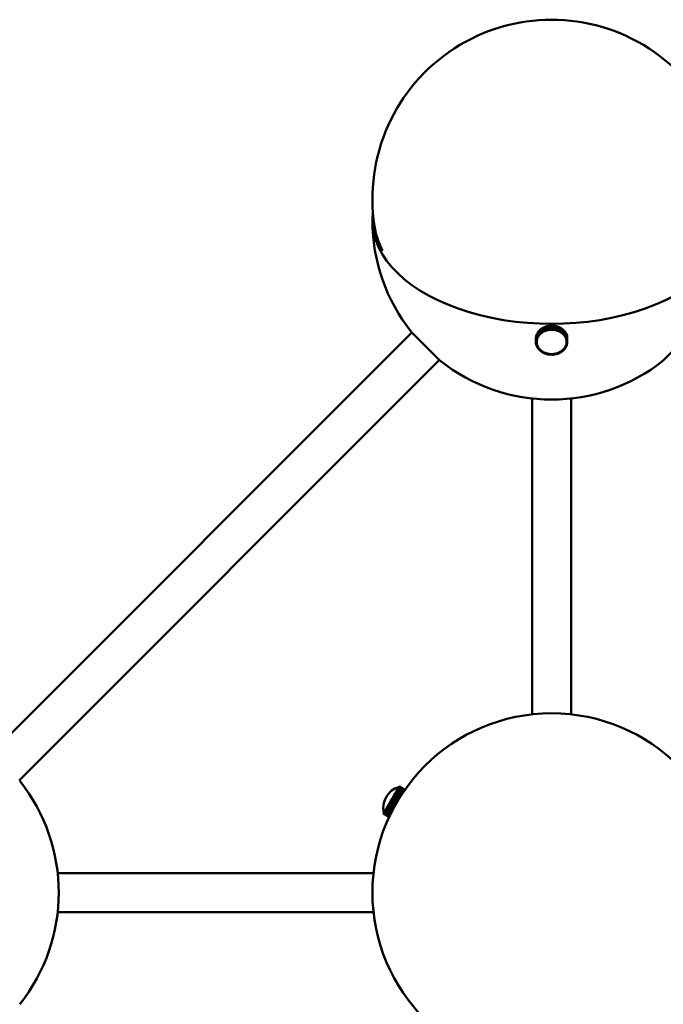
# Model space of a CAD drawing. Header units: millimetres. Extents: x 274 to 1648, y 34 to 1112.
# Tile 3 of 14: x 388 to 604, y 782 to 1112. Entities that reach past the tile are written whole.
import ezdxf

# ---------------------------------------------------------------- set-up
doc = ezdxf.new("R2010")
doc.units = ezdxf.units.MM
doc.header["$LTSCALE"] = 4
doc.layers.add('Widoczne (ISO)', color=7, linetype='Continuous', lineweight=50)

msp = doc.modelspace()

# ---------------------------------------------------------------- linework, layer by layer
at = {"layer": 'Widoczne (ISO)'}
for p, q in [((563, 1008.55), (562.64, 1008.27)), ((563.04, 1008.52), (563, 1008.55)), ((563, 1007.39), (563, 1008.55)), ((563.43, 1008.83), (563.04, 1008.58)), ((563.04, 1008.58), (563.04, 1007.42)), ((563.47, 1008.78), (563.43, 1008.83)), ((563.43, 1007.67), (563.43, 1008.83)), ((563.9, 1009.07), (563.47, 1008.85)), ((563.47, 1008.85), (563.47, 1007.7)), ((563.94, 1009.01), (563.9, 1009.07)), ((563.9, 1007.91), (563.9, 1009.07)), ((564.39, 1009.26), (563.94, 1009.09)), ((563.94, 1009.09), (563.94, 1007.93)), ((564.44, 1009.19), (564.39, 1009.26)), ((564.39, 1008.11), (564.39, 1009.26)), ((564.91, 1009.42), (564.44, 1009.28)), ((564.44, 1009.28), (564.44, 1008.13)), ((564.96, 1009.31), (564.91, 1009.42)), ((564.91, 1008.26), (564.91, 1009.42)), ((565.44, 1009.53), (564.96, 1009.43)), ((564.96, 1009.43), (564.96, 1008.28)), ((565.49, 1009.37), (565.44, 1009.53)), ((565.44, 1008.37), (565.44, 1009.53)), ((565.99, 1009.59), (565.49, 1009.54)), ((565.49, 1009.54), (565.49, 1008.38)), ((565.49, 1008.38), (565.99, 1008.44)), ((566.02, 1009.39), (565.99, 1009.59)), ((565.99, 1008.44), (565.99, 1009.59)), ((566.02, 1008.24), (565.99, 1008.44)), ((566.02, 1008.24), (566.02, 1009.39)), ((566.54, 1009.61), (566.04, 1009.6)), ((566.04, 1009.6), (566.04, 1008.44)), ((566.04, 1008.44), (566.54, 1008.46)), ((566.04, 1008.24), (566.04, 1008.44)), ((566.54, 1009.41), (566.54, 1009.61)), ((566.54, 1008.46), (566.54, 1009.61)), ((566.54, 1008.25), (566.54, 1009.41)), ((566.54, 1008.25), (566.54, 1008.46)), ((566.57, 1009.41), (566.59, 1009.61)), ((566.57, 1009.41), (566.57, 1008.25)), ((566.57, 1008.25), (566.59, 1008.45)), ((566.59, 1009.61), (566.59, 1008.45)), ((567.08, 1009.58), (566.59, 1009.61)), ((566.59, 1008.45), (567.08, 1008.43)), ((567.07, 1008.22), (567.08, 1008.43)), ((567.08, 1008.43), (567.08, 1009.58)), ((567.09, 1009.37), (567.13, 1009.57)), ((567.09, 1009.37), (567.09, 1008.22)), ((567.09, 1008.22), (567.13, 1008.42)), ((567.13, 1009.57), (567.13, 1008.42)), ((567.63, 1009.5), (567.13, 1009.57)), ((567.13, 1008.42), (567.63, 1008.35)), ((567.63, 1008.35), (567.63, 1009.5)), ((567.63, 1009.36), (567.68, 1009.49)), ((567.68, 1009.49), (567.68, 1008.34)), ((568.16, 1009.38), (567.68, 1009.49)), ((568.16, 1008.23), (568.16, 1009.38)), ((568.16, 1009.27), (568.2, 1009.37)), ((568.2, 1009.37), (568.2, 1008.21)), ((568.67, 1009.21), (568.2, 1009.37)), ((568.67, 1008.06), (568.67, 1009.21)), ((568.67, 1009.13), (568.71, 1009.2)), ((568.71, 1009.2), (568.71, 1008.04)), ((569.15, 1009), (568.71, 1009.2)), ((569.15, 1007.85), (569.15, 1009)), ((569.15, 1008.93), (569.2, 1008.98)), ((569.2, 1008.98), (569.2, 1007.83)), ((569.61, 1008.75), (569.2, 1008.98)), ((569.61, 1007.6), (569.61, 1008.75)), ((569.61, 1008.69), (569.65, 1008.73)), ((569.65, 1008.73), (569.65, 1007.57)), ((570.03, 1008.47), (569.65, 1008.73)), ((570.03, 1007.31), (570.03, 1008.47)), ((570.03, 1008.41), (570.07, 1008.44)), ((570.07, 1008.44), (570.07, 1007.28)), ((570.42, 1008.14), (570.07, 1008.44)), ((519.71, 1007.3), (379.01, 866.6)), ((529.07, 997.93), (519.53, 1007.47)), ((561.24, 1005.83), (561.2, 1005.42)), ((561.2, 1005.42), (561.2, 1004.27)), ((561.2, 1005.38), (561.2, 1005.38)), ((561.2, 1004.23), (561.2, 1005.38)), ((561.25, 1005.83), (561.24, 1005.83)), ((561.24, 1004.67), (561.24, 1005.83)), ((561.33, 1006.27), (561.25, 1005.87)), ((561.25, 1005.87), (561.25, 1004.72)), ((561.25, 1004.72), (561.33, 1005.12)), ((561.35, 1006.27), (561.33, 1006.27)), ((561.33, 1005.12), (561.33, 1006.27)), ((561.58, 1005.08), (561.33, 1005.12)), ((561.48, 1006.7), (561.35, 1006.31)), ((561.35, 1006.31), (561.35, 1005.16)), ((561.35, 1005.16), (561.48, 1005.55)), ((561.59, 1005.1), (561.35, 1005.16)), ((561.5, 1006.7), (561.48, 1006.7)), ((561.48, 1005.55), (561.48, 1006.7)), ((561.72, 1005.49), (561.48, 1005.55)), ((561.69, 1007.12), (561.5, 1006.74)), ((561.5, 1006.74), (561.5, 1005.59)), ((561.5, 1005.59), (561.69, 1005.97)), ((561.73, 1005.51), (561.5, 1005.59)), ((561.58, 1005.08), (561.58, 1005.1)), ((561.59, 1005.1), (561.66, 1005.3)), ((561.66, 1005.3), (561.72, 1005.49)), ((561.71, 1007.11), (561.69, 1007.12)), ((561.69, 1005.97), (561.69, 1007.12)), ((561.92, 1005.89), (561.69, 1005.97)), ((561.95, 1007.52), (561.71, 1007.16)), ((561.71, 1007.16), (561.71, 1006)), ((561.71, 1006), (561.95, 1006.36)), ((561.93, 1005.91), (561.71, 1006)), ((561.72, 1005.49), (561.72, 1005.51)), ((561.73, 1005.51), (561.83, 1005.7)), ((561.83, 1005.7), (561.92, 1005.89)), ((561.92, 1005.89), (561.92, 1005.91)), ((561.93, 1005.91), (562.05, 1006.09)), ((561.97, 1007.51), (561.95, 1007.52)), ((561.95, 1006.36), (561.95, 1007.52)), ((562.17, 1006.27), (561.95, 1006.36)), ((562.25, 1007.89), (561.97, 1007.55)), ((561.97, 1007.55), (561.97, 1006.4)), ((561.97, 1006.4), (562.25, 1006.74)), ((562.18, 1006.28), (561.97, 1006.4)), ((562.05, 1006.09), (562.17, 1006.27)), ((562.17, 1006.27), (562.17, 1006.29)), ((562.18, 1006.28), (562.32, 1006.45)), ((562.28, 1007.87), (562.25, 1007.89)), ((562.25, 1006.74), (562.25, 1007.89)), ((562.46, 1006.62), (562.25, 1006.74)), ((562.6, 1008.24), (562.28, 1007.92)), ((562.28, 1007.92), (562.28, 1006.77)), ((562.28, 1006.77), (562.6, 1007.08)), ((562.47, 1006.64), (562.28, 1006.77)), ((562.32, 1006.45), (562.46, 1006.62)), ((562.46, 1006.62), (562.46, 1006.65)), ((562.47, 1006.64), (562.63, 1006.79)), ((562.64, 1008.21), (562.6, 1008.24)), ((562.6, 1007.08), (562.6, 1008.24)), ((562.8, 1006.95), (562.6, 1007.08)), ((562.63, 1006.79), (562.8, 1006.95)), ((562.64, 1008.27), (562.64, 1007.11)), ((562.64, 1007.11), (563, 1007.39)), ((562.81, 1006.96), (562.64, 1007.11)), ((562.8, 1006.95), (562.8, 1006.98)), ((562.81, 1006.96), (562.99, 1007.11)), ((562.99, 1007.11), (563.17, 1007.25)), ((563.17, 1007.25), (563, 1007.39)), ((563.04, 1007.42), (563.43, 1007.67)), ((563.19, 1007.26), (563.04, 1007.42)), ((563.17, 1007.25), (563.17, 1007.28)), ((563.19, 1007.26), (563.39, 1007.39)), ((563.39, 1007.39), (563.59, 1007.51)), ((563.59, 1007.51), (563.43, 1007.67)), ((563.47, 1007.7), (563.9, 1007.91)), ((563.61, 1007.52), (563.47, 1007.7)), ((563.59, 1007.51), (563.59, 1007.55)), ((563.61, 1007.52), (563.82, 1007.63)), ((563.82, 1007.63), (564.03, 1007.74)), ((564.03, 1007.74), (563.9, 1007.91)), ((563.94, 1007.93), (564.39, 1008.11)), ((564.05, 1007.75), (563.94, 1007.93)), ((564.03, 1007.74), (564.03, 1007.78)), ((564.05, 1007.75), (564.28, 1007.84)), ((564.28, 1007.84), (564.5, 1007.93)), ((564.5, 1007.93), (564.39, 1008.11)), ((564.44, 1008.13), (564.91, 1008.26)), ((564.52, 1007.93), (564.44, 1008.13)), ((564.5, 1007.93), (564.5, 1007.98)), ((564.52, 1007.93), (564.76, 1008)), ((564.76, 1008), (564.99, 1008.07)), ((564.99, 1008.07), (564.91, 1008.26)), ((564.96, 1008.28), (565.44, 1008.37)), ((565.02, 1008.08), (564.96, 1008.28)), ((564.99, 1008.07), (564.99, 1008.15)), ((565.02, 1008.08), (565.26, 1008.13)), ((565.26, 1008.13), (565.5, 1008.18)), ((565.5, 1008.18), (565.44, 1008.37)), ((565.52, 1008.18), (565.49, 1008.38)), ((565.5, 1008.18), (565.5, 1008.32)), ((565.52, 1008.18), (565.77, 1008.21)), ((565.77, 1008.21), (566.02, 1008.24)), ((566.04, 1008.24), (566.29, 1008.24)), ((566.29, 1008.24), (566.54, 1008.25)), ((566.57, 1008.25), (566.82, 1008.24)), ((566.82, 1008.24), (567.07, 1008.22)), ((567.09, 1008.22), (567.34, 1008.18)), ((567.34, 1008.18), (567.58, 1008.15)), ((567.58, 1008.15), (567.63, 1008.35)), ((567.61, 1008.14), (567.68, 1008.34)), ((567.61, 1008.25), (567.61, 1008.14)), ((567.61, 1008.14), (567.85, 1008.09)), ((567.68, 1008.34), (568.16, 1008.23)), ((567.85, 1008.09), (568.09, 1008.03)), ((568.09, 1008.03), (568.16, 1008.23)), ((568.11, 1008.02), (568.2, 1008.21)), ((568.11, 1008.09), (568.11, 1008.02)), ((568.11, 1008.02), (568.34, 1007.95)), ((568.2, 1008.21), (568.67, 1008.06)), ((568.34, 1007.95), (568.57, 1007.87)), ((568.57, 1007.87), (568.67, 1008.06)), ((568.59, 1007.86), (568.71, 1008.04)), ((568.59, 1007.91), (568.59, 1007.86)), ((568.59, 1007.86), (568.81, 1007.77)), ((568.71, 1008.04), (569.15, 1007.85)), ((568.81, 1007.77), (569.04, 1007.67)), ((569.04, 1007.67), (569.15, 1007.85)), ((569.06, 1007.66), (569.2, 1007.83)), ((569.06, 1007.7), (569.06, 1007.66)), ((569.06, 1007.66), (569.26, 1007.54)), ((569.2, 1007.83), (569.61, 1007.6)), ((569.26, 1007.54), (569.47, 1007.43)), ((569.47, 1007.43), (569.61, 1007.6)), ((569.49, 1007.42), (569.65, 1007.57)), ((569.49, 1007.45), (569.49, 1007.42)), ((569.49, 1007.42), (569.68, 1007.29)), ((569.65, 1007.57), (570.03, 1007.31)), ((569.68, 1007.29), (569.87, 1007.16)), ((569.87, 1007.16), (570.03, 1007.31)), ((569.89, 1007.14), (570.07, 1007.28)), ((569.89, 1007.17), (569.89, 1007.14)), ((569.89, 1007.14), (570.06, 1006.99)), ((570.06, 1006.99), (570.24, 1006.85)), ((570.07, 1007.28), (570.42, 1006.99)), ((570.24, 1006.85), (570.42, 1006.99)), ((570.25, 1006.83), (570.45, 1006.96)), ((570.25, 1006.86), (570.25, 1006.83)), ((570.25, 1006.83), (570.4, 1006.67)), ((570.4, 1006.67), (570.56, 1006.51)), ((570.42, 1006.99), (570.42, 1008.14)), ((570.42, 1008.09), (570.45, 1008.11)), ((570.45, 1008.11), (570.45, 1006.96)), ((570.76, 1007.79), (570.45, 1008.11)), ((570.45, 1006.96), (570.76, 1006.64)), ((570.56, 1006.51), (570.76, 1006.64)), ((570.57, 1006.49), (570.78, 1006.6)), ((570.57, 1006.52), (570.57, 1006.49)), ((570.57, 1006.49), (570.7, 1006.32)), ((570.7, 1006.32), (570.84, 1006.15)), ((570.76, 1006.64), (570.76, 1007.79)), ((570.76, 1007.74), (570.78, 1007.76)), ((570.78, 1007.76), (570.78, 1006.6)), ((571.05, 1007.41), (570.78, 1007.76)), ((570.78, 1006.6), (571.05, 1006.26)), ((570.84, 1006.15), (571.05, 1006.26)), ((570.85, 1006.13), (571.07, 1006.22)), ((570.85, 1006.15), (570.85, 1006.13)), ((570.85, 1006.13), (570.96, 1005.95)), ((570.96, 1005.95), (571.07, 1005.76)), ((571.05, 1006.26), (571.05, 1007.41)), ((571.05, 1007.36), (571.07, 1007.37)), ((571.07, 1007.37), (571.07, 1006.22)), ((571.29, 1007.01), (571.07, 1007.37)), ((571.07, 1006.22), (571.29, 1005.85)), ((571.07, 1005.76), (571.29, 1005.85)), ((571.08, 1005.75), (571.31, 1005.81)), ((571.08, 1005.77), (571.08, 1005.75)), ((571.08, 1005.75), (571.16, 1005.55)), ((571.16, 1005.55), (571.25, 1005.36)), ((571.25, 1005.36), (571.48, 1005.43)), ((571.25, 1005.34), (571.5, 1005.39)), ((571.25, 1005.36), (571.25, 1005.34)), ((571.25, 1005.34), (571.31, 1005.14)), ((571.29, 1005.85), (571.29, 1007.01)), ((571.29, 1006.96), (571.31, 1006.97)), ((571.31, 1006.97), (571.31, 1005.81)), ((571.48, 1006.59), (571.31, 1006.97)), ((571.31, 1005.81), (571.48, 1005.43)), ((571.31, 1005.14), (571.37, 1004.95)), ((571.48, 1005.43), (571.48, 1006.59)), ((571.48, 1006.54), (571.5, 1006.55)), ((571.5, 1006.55), (571.5, 1005.39)), ((571.62, 1006.15), (571.5, 1006.55)), ((571.5, 1005.39), (571.62, 1005)), ((571.62, 1005), (571.62, 1006.15)), ((571.62, 1006.11), (571.62, 1004.95)), ((571.62, 1006.11), (571.62, 1006.11)), ((571.69, 1005.71), (571.62, 1006.11)), ((571.69, 1004.55), (571.69, 1005.71)), ((571.69, 1005.66), (571.7, 1005.66)), ((571.7, 1005.66), (571.7, 1004.51)), ((571.71, 1005.26), (571.7, 1005.66)), ((571.71, 1004.1), (571.71, 1005.26)), ((613.39, 1007.47), (603.84, 997.93)), ((561.2, 1004.27), (561.24, 1004.67)), ((561.45, 1004.25), (561.2, 1004.27)), ((561.45, 1004.23), (561.2, 1004.23)), ((561.22, 1003.82), (561.2, 1004.23)), ((561.47, 1003.83), (561.22, 1003.82)), ((561.22, 1003.78), (561.22, 1003.82)), ((561.47, 1003.81), (561.22, 1003.78)), ((561.29, 1003.37), (561.22, 1003.78)), ((561.49, 1004.66), (561.24, 1004.67)), ((561.49, 1004.68), (561.25, 1004.72)), ((561.54, 1003.4), (561.29, 1003.37)), ((561.55, 1003.38), (561.3, 1003.33)), ((561.3, 1003.33), (561.3, 1003.37)), ((561.42, 1002.94), (561.3, 1003.33)), ((561.67, 1002.99), (561.42, 1002.94)), ((561.67, 1002.97), (561.44, 1002.9)), ((561.44, 1002.9), (561.44, 1002.94)), ((561.61, 1002.51), (561.44, 1002.9)), ((561.45, 1004.25), (561.47, 1004.46)), ((561.45, 1004.23), (561.45, 1004.25)), ((561.46, 1004.03), (561.45, 1004.23)), ((561.46, 1004.16), (561.46, 1004.31)), ((561.47, 1003.83), (561.46, 1004.03)), ((561.47, 1004.46), (561.49, 1004.66)), ((561.47, 1003.89), (561.47, 1003.83)), ((561.47, 1003.81), (561.47, 1003.87)), ((561.51, 1003.6), (561.47, 1003.81)), ((561.49, 1004.68), (561.54, 1004.88)), ((561.49, 1004.66), (561.49, 1004.68)), ((561.54, 1003.4), (561.51, 1003.6)), ((561.54, 1004.88), (561.58, 1005.08)), ((561.54, 1003.43), (561.54, 1003.4)), ((561.55, 1003.38), (561.55, 1003.41)), ((561.61, 1003.18), (561.55, 1003.38)), ((561.67, 1002.99), (561.61, 1003.18)), ((561.84, 1002.58), (561.61, 1002.51)), ((561.85, 1002.57), (561.63, 1002.48)), ((561.63, 1002.48), (561.63, 1002.52)), ((561.85, 1002.11), (561.63, 1002.48)), ((561.67, 1003), (561.67, 1002.99)), ((561.67, 1002.97), (561.67, 1002.98)), ((561.76, 1002.78), (561.67, 1002.97)), ((561.84, 1002.58), (561.76, 1002.78)), ((561.84, 1002.6), (561.84, 1002.58)), ((561.85, 1002.57), (561.85, 1002.58)), ((561.96, 1002.38), (561.85, 1002.57)), ((562.07, 1002.2), (561.85, 1002.11)), ((562.08, 1002.18), (561.87, 1002.07)), ((561.87, 1002.07), (561.87, 1002.12)), ((562.13, 1001.73), (561.87, 1002.07)), ((562.07, 1002.2), (561.96, 1002.38)), ((562.07, 1002.21), (562.07, 1002.2)), ((562.08, 1002.18), (562.08, 1002.19)), ((562.21, 1002.01), (562.08, 1002.18)), ((562.35, 1001.83), (562.13, 1001.73)), ((562.36, 1001.82), (562.16, 1001.69)), ((562.35, 1001.83), (562.21, 1002.01)), ((562.35, 1001.84), (562.35, 1001.83)), ((562.36, 1001.82), (562.36, 1001.83)), ((562.51, 1001.66), (562.36, 1001.82)), ((570.6, 1001.87), (570.46, 1001.71)), ((570.74, 1002.04), (570.6, 1001.87)), ((570.95, 1001.93), (570.67, 1001.59)), ((570.74, 1002.05), (570.74, 1002.04)), ((570.74, 1002.04), (570.95, 1001.93)), ((570.87, 1002.24), (570.75, 1002.06)), ((570.75, 1002.06), (570.75, 1002.07)), ((570.75, 1002.06), (570.97, 1001.96)), ((570.99, 1002.42), (570.87, 1002.24)), ((570.95, 1001.98), (570.95, 1001.93)), ((571.21, 1002.32), (570.97, 1001.96)), ((570.99, 1002.43), (570.99, 1002.42)), ((570.99, 1002.42), (571.21, 1002.32)), ((571.09, 1002.63), (571, 1002.44)), ((571, 1002.44), (571, 1002.45)), ((571, 1002.44), (571.23, 1002.36)), ((571.19, 1002.82), (571.09, 1002.63)), ((571.26, 1003.03), (571.19, 1002.84)), ((571.19, 1002.84), (571.19, 1002.85)), ((571.19, 1002.84), (571.43, 1002.78)), ((571.19, 1002.83), (571.19, 1002.82)), ((571.19, 1002.82), (571.42, 1002.74)), ((571.21, 1002.37), (571.21, 1002.32)), ((571.42, 1002.74), (571.23, 1002.36)), ((571.33, 1003.23), (571.26, 1003.03)), ((571.33, 1003.25), (571.33, 1003.23)), ((571.33, 1003.23), (571.57, 1003.17)), ((571.38, 1003.45), (571.34, 1003.25)), ((571.34, 1003.25), (571.34, 1003.27)), ((571.34, 1003.25), (571.58, 1003.21)), ((571.37, 1004.95), (571.62, 1005)), ((571.38, 1004.95), (571.38, 1004.93)), ((571.38, 1004.93), (571.62, 1004.95)), ((571.38, 1004.93), (571.41, 1004.72)), ((571.43, 1003.65), (571.38, 1003.45)), ((571.41, 1004.72), (571.45, 1004.52)), ((571.42, 1002.78), (571.42, 1002.74)), ((571.45, 1003.87), (571.43, 1003.67)), ((571.43, 1003.67), (571.43, 1003.71)), ((571.43, 1003.69), (571.43, 1003.65)), ((571.43, 1003.67), (571.68, 1003.65)), ((571.43, 1003.65), (571.67, 1003.61)), ((571.57, 1003.17), (571.43, 1002.78)), ((571.45, 1004.52), (571.69, 1004.55)), ((571.45, 1004.52), (571.45, 1004.5)), ((571.45, 1004.5), (571.7, 1004.51)), ((571.45, 1004.5), (571.46, 1004.3)), ((571.46, 1004.08), (571.45, 1003.87)), ((571.46, 1004.3), (571.46, 1004.09)), ((571.46, 1004.16), (571.46, 1004.23)), ((571.46, 1004.11), (571.46, 1004.08)), ((571.46, 1004.09), (571.71, 1004.1)), ((571.46, 1004.08), (571.71, 1004.06)), ((571.57, 1003.21), (571.57, 1003.17)), ((571.67, 1003.61), (571.58, 1003.21)), ((571.62, 1004.95), (571.69, 1004.55)), ((571.67, 1003.65), (571.67, 1003.61)), ((571.71, 1004.06), (571.68, 1003.65)), ((571.7, 1004.51), (571.71, 1004.1)), ((571.71, 1004.1), (571.71, 1004.06)), ((562.16, 1001.69), (562.16, 1001.74)), ((562.47, 1001.37), (562.16, 1001.69)), ((562.67, 1001.5), (562.47, 1001.37)), ((562.68, 1001.48), (562.5, 1001.34)), ((562.5, 1001.34), (562.5, 1001.39)), ((562.85, 1001.05), (562.5, 1001.34)), ((562.67, 1001.5), (562.51, 1001.66)), ((562.67, 1001.5), (562.67, 1001.5)), ((562.68, 1001.48), (562.68, 1001.49)), ((562.86, 1001.33), (562.68, 1001.48)), ((563.03, 1001.19), (562.85, 1001.05)), ((563.03, 1001.19), (562.86, 1001.33)), ((563.05, 1001.17), (562.89, 1001.02)), ((562.89, 1001.02), (562.89, 1001.07)), ((563.27, 1000.75), (562.89, 1001.02)), ((563.03, 1001.19), (563.03, 1001.19)), ((563.05, 1001.17), (563.05, 1001.18)), ((563.24, 1001.04), (563.05, 1001.17)), ((563.43, 1000.91), (563.24, 1001.04)), ((563.43, 1000.91), (563.27, 1000.75)), ((563.45, 1000.9), (563.31, 1000.73)), ((563.31, 1000.73), (563.31, 1000.79)), ((563.72, 1000.5), (563.31, 1000.73)), ((563.43, 1000.92), (563.43, 1000.91)), ((563.45, 1000.9), (563.45, 1000.9)), ((563.66, 1000.78), (563.45, 1000.9)), ((563.86, 1000.67), (563.66, 1000.78)), ((563.86, 1000.67), (563.72, 1000.5)), ((563.88, 1000.66), (563.76, 1000.48)), ((563.76, 1000.48), (563.76, 1000.55)), ((564.21, 1000.29), (563.76, 1000.48)), ((563.86, 1000.68), (563.86, 1000.67)), ((563.88, 1000.66), (563.88, 1000.67)), ((564.1, 1000.56), (563.88, 1000.66)), ((564.32, 1000.47), (564.1, 1000.56)), ((564.32, 1000.47), (564.21, 1000.29)), ((564.35, 1000.46), (564.25, 1000.27)), ((564.25, 1000.27), (564.25, 1000.36)), ((564.71, 1000.12), (564.25, 1000.27)), ((564.32, 1000.47), (564.32, 1000.47)), ((564.35, 1000.46), (564.35, 1000.46)), ((564.58, 1000.38), (564.35, 1000.46)), ((564.81, 1000.31), (564.58, 1000.38)), ((564.81, 1000.31), (564.71, 1000.12)), ((564.83, 1000.3), (564.76, 1000.1)), ((564.76, 1000.1), (564.76, 1000.21)), ((565.24, 999.99), (564.76, 1000.1)), ((564.81, 1000.31), (564.81, 1000.31)), ((564.83, 1000.3), (564.83, 1000.3)), ((565.07, 1000.24), (564.83, 1000.3)), ((565.31, 1000.19), (565.07, 1000.24)), ((565.31, 1000.19), (565.24, 999.99)), ((565.34, 1000.18), (565.29, 999.98)), ((565.29, 999.98), (565.29, 1000.13)), ((565.78, 999.91), (565.29, 999.98)), ((565.31, 1000.19), (565.31, 1000.19)), ((565.34, 1000.18), (565.34, 1000.19)), ((565.58, 1000.15), (565.34, 1000.18)), ((565.83, 1000.11), (565.58, 1000.15)), ((565.83, 1000.11), (565.78, 999.91)), ((565.83, 1000.11), (565.83, 1000.11)), ((565.83, 999.9), (565.83, 1000.11)), ((565.85, 1000.11), (565.83, 999.9)), ((566.33, 999.87), (565.83, 999.9)), ((565.85, 1000.11), (565.85, 1000.11)), ((566.1, 1000.09), (565.85, 1000.11)), ((566.35, 1000.08), (566.1, 1000.09)), ((566.35, 1000.08), (566.33, 999.87)), ((566.35, 1000.08), (566.35, 1000.08)), ((566.37, 1000.08), (566.37, 1000.08)), ((566.37, 1000.08), (566.38, 999.87)), ((566.62, 1000.08), (566.37, 1000.08)), ((566.88, 999.89), (566.38, 999.87)), ((566.87, 1000.09), (566.62, 1000.08)), ((566.87, 1000.1), (566.87, 1000.09)), ((566.87, 1000.09), (566.88, 999.89)), ((566.88, 1000.1), (566.88, 999.89)), ((567.15, 1000.12), (566.9, 1000.09)), ((566.9, 1000.09), (566.9, 1000.1)), ((566.9, 1000.09), (566.93, 999.89)), ((567.43, 999.95), (566.93, 999.89)), ((567.39, 1000.15), (567.15, 1000.12)), ((567.39, 1000.15), (567.39, 1000.15)), ((567.39, 1000.15), (567.43, 999.95)), ((567.66, 1000.2), (567.42, 1000.15)), ((567.42, 1000.15), (567.42, 1000.16)), ((567.42, 1000.15), (567.48, 999.95)), ((567.43, 1000.12), (567.43, 999.95)), ((567.96, 1000.05), (567.48, 999.95)), ((567.9, 1000.25), (567.66, 1000.2)), ((567.9, 1000.26), (567.9, 1000.25)), ((567.9, 1000.25), (567.96, 1000.05)), ((568.16, 1000.33), (567.93, 1000.26)), ((567.93, 1000.26), (567.93, 1000.26)), ((567.93, 1000.26), (568.01, 1000.06)), ((567.96, 1000.17), (567.96, 1000.05)), ((568.48, 1000.2), (568.01, 1000.06)), ((568.4, 1000.39), (568.16, 1000.33)), ((568.4, 1000.4), (568.4, 1000.39)), ((568.4, 1000.39), (568.48, 1000.2)), ((568.64, 1000.49), (568.42, 1000.4)), ((568.42, 1000.4), (568.42, 1000.41)), ((568.42, 1000.4), (568.53, 1000.22)), ((568.48, 1000.3), (568.48, 1000.2)), ((568.98, 1000.4), (568.53, 1000.22)), ((568.87, 1000.58), (568.64, 1000.49)), ((568.87, 1000.59), (568.87, 1000.58)), ((568.87, 1000.58), (568.98, 1000.4)), ((569.1, 1000.7), (568.89, 1000.59)), ((568.89, 1000.59), (568.89, 1000.6)), ((568.89, 1000.59), (569.02, 1000.42)), ((568.98, 1000.47), (568.98, 1000.4)), ((569.44, 1000.63), (569.02, 1000.42)), ((569.31, 1000.81), (569.1, 1000.7)), ((569.31, 1000.81), (569.31, 1000.81)), ((569.31, 1000.81), (569.44, 1000.63)), ((569.53, 1000.94), (569.33, 1000.82)), ((569.33, 1000.82), (569.33, 1000.82)), ((569.33, 1000.82), (569.49, 1000.66)), ((569.44, 1000.7), (569.44, 1000.63)), ((569.88, 1000.91), (569.49, 1000.66)), ((569.73, 1001.07), (569.53, 1000.94)), ((569.73, 1001.07), (569.73, 1001.07)), ((569.73, 1001.07), (569.88, 1000.91)), ((569.93, 1001.22), (569.75, 1001.08)), ((569.75, 1001.08), (569.75, 1001.09)), ((569.75, 1001.08), (569.92, 1000.93)), ((569.88, 1000.97), (569.88, 1000.91)), ((570.28, 1001.22), (569.92, 1000.93)), ((570.11, 1001.36), (569.93, 1001.22)), ((570.11, 1001.37), (570.11, 1001.36)), ((570.11, 1001.36), (570.28, 1001.22)), ((570.28, 1001.53), (570.12, 1001.38)), ((570.12, 1001.38), (570.12, 1001.39)), ((570.12, 1001.38), (570.31, 1001.25)), ((570.44, 1001.69), (570.28, 1001.53)), ((570.28, 1001.27), (570.28, 1001.22)), ((570.64, 1001.56), (570.31, 1001.25)), ((570.44, 1001.7), (570.44, 1001.69)), ((570.44, 1001.69), (570.64, 1001.56)), ((570.46, 1001.71), (570.46, 1001.71)), ((570.46, 1001.71), (570.67, 1001.59)), ((570.64, 1001.61), (570.64, 1001.56)), ((528.9, 998.11), (388.2, 857.41)), ((559.96, 985.21), (559.96, 879.49)), ((572.96, 985.21), (572.96, 879.49)), ((514.48, 853.81), (514.28, 853.47)), ((514.48, 853.81), (514.5, 853.84)), ((516.21, 852.81), (514.48, 853.81)), ((514.68, 854.15), (514.5, 853.84)), ((514.5, 853.84), (516.23, 852.84)), ((514.68, 854.15), (514.69, 854.18)), ((516.41, 853.15), (514.68, 854.15)), ((514.85, 854.46), (514.69, 854.18)), ((514.69, 854.18), (516.42, 853.18)), ((514.85, 854.46), (514.87, 854.49)), ((516.59, 853.46), (514.85, 854.46)), ((515.01, 854.73), (514.87, 854.49)), ((514.87, 854.49), (516.6, 853.49)), ((515.01, 854.73), (515.02, 854.76)), ((516.74, 853.73), (515.01, 854.73)), ((515.14, 854.96), (515.02, 854.76)), ((515.02, 854.76), (516.75, 853.76)), ((515.14, 854.96), (515.15, 854.98)), ((516.87, 853.96), (515.14, 854.96)), ((515.24, 855.14), (515.15, 854.98)), ((515.15, 854.98), (516.88, 853.98)), ((515.24, 855.14), (515.25, 855.15)), ((516.98, 854.14), (515.24, 855.14)), ((515.32, 855.27), (515.25, 855.15)), ((515.25, 855.15), (516.98, 854.15)), ((515.32, 855.27), (515.33, 855.28)), ((517.05, 854.27), (515.32, 855.27)), ((515.37, 855.36), (515.33, 855.28)), ((515.33, 855.28), (517.06, 854.28)), ((515.39, 855.4), (515.37, 855.37)), ((515.37, 855.37), (517.11, 854.37)), ((515.37, 855.36), (515.37, 855.37)), ((517.1, 854.36), (515.37, 855.36)), ((517.12, 854.4), (515.39, 855.4)), ((515.39, 855.4), (517.13, 854.4)), ((515.39, 855.4), (515.39, 855.4)), ((516.6, 853.49), (516.74, 853.73)), ((516.74, 853.73), (516.75, 853.76)), ((516.75, 853.76), (516.87, 853.96)), ((516.87, 853.96), (516.88, 853.98)), ((516.88, 853.98), (516.98, 854.14)), ((516.98, 854.15), (517.05, 854.27)), ((516.98, 854.14), (516.98, 854.15)), ((517.05, 854.27), (517.06, 854.28)), ((517.06, 854.28), (517.1, 854.36)), ((517.1, 854.36), (517.11, 854.37)), ((517.11, 854.37), (517.12, 854.4)), ((517.12, 854.4), (517.13, 854.4)), ((512.43, 850.26), (512.18, 849.84)), ((512.45, 850.3), (512.43, 850.26)), ((514.16, 849.26), (512.43, 850.26)), ((512.7, 850.74), (512.45, 850.3)), ((514.18, 849.3), (512.45, 850.3)), ((512.45, 850.3), (514.18, 849.3)), ((512.45, 850.3), (512.45, 850.3)), ((512.71, 850.75), (512.7, 850.74)), ((514.43, 849.74), (512.7, 850.74)), ((512.71, 850.75), (512.72, 850.77)), ((514.44, 849.75), (512.71, 850.75)), ((512.72, 850.77), (512.73, 850.78)), ((512.72, 850.77), (514.46, 849.77)), ((512.98, 851.21), (512.73, 850.78)), ((512.73, 850.78), (514.46, 849.78)), ((512.98, 851.23), (513, 851.26)), ((512.98, 851.23), (514.72, 850.23)), ((512.98, 851.21), (512.98, 851.23)), ((514.71, 850.21), (512.98, 851.21)), ((513.25, 851.69), (513, 851.26)), ((513, 851.26), (514.73, 850.26)), ((513.25, 851.69), (513.27, 851.73)), ((514.98, 850.69), (513.25, 851.69)), ((513.52, 852.15), (513.27, 851.73)), ((513.27, 851.73), (515.01, 850.73)), ((513.52, 852.15), (513.54, 852.19)), ((515.25, 851.15), (513.52, 852.15)), ((513.78, 852.6), (513.54, 852.19)), ((513.54, 852.19), (515.27, 851.19)), ((513.78, 852.6), (513.8, 852.64)), ((515.51, 851.6), (513.78, 852.6)), ((514.02, 853.03), (513.8, 852.64)), ((513.8, 852.64), (515.53, 851.64)), ((514.02, 853.03), (514.05, 853.06)), ((515.76, 852.03), (514.02, 853.03)), ((514.26, 853.43), (514.05, 853.06)), ((514.05, 853.06), (515.78, 852.06)), ((514.26, 853.43), (514.28, 853.47)), ((515.99, 852.43), (514.26, 853.43)), ((514.28, 853.47), (516.01, 852.47)), ((514.71, 850.21), (514.72, 850.23)), ((514.72, 850.23), (514.73, 850.26)), ((514.73, 850.26), (514.98, 850.69)), ((514.98, 850.69), (515.01, 850.73)), ((515.01, 850.73), (515.25, 851.15)), ((515.25, 851.15), (515.27, 851.19)), ((515.27, 851.19), (515.51, 851.6)), ((515.5, 851.58), (515.53, 851.56)), ((515.51, 851.6), (515.53, 851.64)), ((515.53, 851.64), (515.76, 852.03)), ((515.76, 852.03), (515.78, 852.06)), ((515.78, 852.06), (515.99, 852.43)), ((515.99, 852.43), (516.01, 852.47)), ((516.01, 852.47), (516.21, 852.81)), ((516.21, 852.81), (516.23, 852.84)), ((516.23, 852.84), (516.41, 853.15)), ((516.41, 853.15), (516.42, 853.18)), ((516.42, 853.18), (516.59, 853.46)), ((516.59, 853.46), (516.6, 853.49)), ((510.6, 847.1), (510.47, 846.87)), ((510.62, 847.13), (510.6, 847.1)), ((512.33, 846.1), (510.6, 847.1)), ((510.77, 847.39), (510.62, 847.13)), ((510.62, 847.13), (512.35, 846.13)), ((510.79, 847.42), (510.77, 847.39)), ((512.5, 846.39), (510.77, 847.39)), ((510.96, 847.72), (510.79, 847.42)), ((510.79, 847.42), (512.52, 846.42)), ((510.98, 847.75), (510.96, 847.72)), ((512.69, 846.72), (510.96, 847.72)), ((511.17, 848.08), (510.98, 847.75)), ((510.98, 847.75), (512.71, 846.75)), ((511.19, 848.12), (511.17, 848.08)), ((512.9, 847.08), (511.17, 848.08)), ((511.4, 848.48), (511.19, 848.12)), ((511.19, 848.12), (512.92, 847.12)), ((511.42, 848.51), (511.4, 848.48)), ((513.13, 847.48), (511.4, 848.48)), ((511.64, 848.9), (511.42, 848.51)), ((511.42, 848.51), (513.15, 847.51)), ((511.66, 848.93), (511.64, 848.9)), ((513.37, 847.9), (511.64, 848.9)), ((511.89, 849.34), (511.66, 848.93)), ((511.66, 848.93), (513.39, 847.93)), ((511.92, 849.38), (511.89, 849.34)), ((513.63, 848.34), (511.89, 849.34)), ((512.16, 849.79), (511.92, 849.38)), ((511.92, 849.38), (513.65, 848.38)), ((512.18, 849.84), (512.16, 849.79)), ((513.89, 848.79), (512.16, 849.79)), ((512.18, 849.84), (513.91, 848.84)), ((512.71, 846.75), (512.9, 847.08)), ((512.92, 847.12), (512.9, 847.08)), ((512.92, 847.12), (513.13, 847.48)), ((513.15, 847.51), (513.13, 847.48)), ((513.15, 847.51), (513.37, 847.9)), ((513.39, 847.93), (513.37, 847.9)), ((513.39, 847.93), (513.63, 848.34)), ((513.5, 848.11), (513.53, 848.1)), ((513.65, 848.38), (513.63, 848.34)), ((513.65, 848.38), (513.89, 848.79)), ((513.91, 848.84), (513.89, 848.79)), ((513.91, 848.84), (514.16, 849.26)), ((514.18, 849.3), (514.16, 849.26)), ((514.18, 849.3), (514.43, 849.74)), ((514.18, 849.3), (514.18, 849.3)), ((514.44, 849.75), (514.43, 849.74)), ((514.44, 849.75), (514.46, 849.77)), ((514.46, 849.78), (514.71, 850.21)), ((514.46, 849.77), (514.46, 849.78)), ((510.15, 846.31), (510.14, 846.3)), ((510.14, 846.3), (511.87, 845.3)), ((510.18, 846.37), (510.15, 846.31)), ((510.15, 846.31), (510.15, 846.31)), ((511.88, 845.31), (510.15, 846.31)), ((510.15, 846.31), (511.88, 845.31)), ((510.19, 846.38), (510.18, 846.37)), ((511.91, 845.37), (510.18, 846.37)), ((510.25, 846.49), (510.19, 846.38)), ((510.19, 846.38), (511.92, 845.38)), ((510.34, 846.64), (510.25, 846.5)), ((510.25, 846.5), (510.25, 846.49)), ((510.25, 846.5), (511.99, 845.5)), ((511.98, 845.49), (510.25, 846.49)), ((510.35, 846.66), (510.34, 846.64)), ((512.07, 845.64), (510.34, 846.64)), ((510.46, 846.85), (510.35, 846.66)), ((510.35, 846.66), (512.08, 845.66)), ((510.47, 846.87), (510.46, 846.85)), ((512.19, 845.85), (510.46, 846.85)), ((510.47, 846.87), (512.2, 845.87)), ((511.87, 845.3), (511.88, 845.31)), ((511.88, 845.31), (511.91, 845.37)), ((511.88, 845.31), (511.88, 845.31)), ((511.92, 845.38), (511.91, 845.37)), ((511.92, 845.38), (511.98, 845.49)), ((511.99, 845.5), (511.98, 845.49)), ((511.99, 845.5), (512.07, 845.64)), ((512.08, 845.66), (512.07, 845.64)), ((512.08, 845.66), (512.19, 845.85)), ((512.2, 845.87), (512.19, 845.85)), ((512.2, 845.87), (512.33, 846.1)), ((512.35, 846.13), (512.33, 846.1)), ((512.35, 846.13), (512.5, 846.39)), ((512.52, 846.42), (512.5, 846.39)), ((512.52, 846.42), (512.69, 846.72)), ((512.71, 846.75), (512.69, 846.72)), ((401.09, 826.35), (506.81, 826.35)), ((401.09, 813.35), (506.81, 813.35))]:
    msp.add_line(p, q, dxfattribs=at)
msp.add_circle((566.46, 819.85), 60, dxfattribs=at)
for centre, radius, start, end in [((566.46, 1052), 60, 351.2634, 188.7366), ((566.46, 1044.86), 60, 180, 218.5406), ((566.46, 1044.86), 60, 231.4594, 308.5406), ((341.45, 819.85), 60, 321.4594, 38.5406), ((517.31, 848.22), 7.25, 106.3972, 193.6028)]:
    msp.add_arc(centre, radius, start, end, dxfattribs=at)
for centre, major_axis, ratio, start_param, end_param in [((566.46, 1044.86), (-60, 0), 0.57735, 6.207625, 9.500339), ((566.46, 1005.32), (5, 0), 0.816497, 1.655529, 1.658681), ((566.46, 1005.32), (5, 0), 0.816497, 1.549022, 1.553831), ((566.46, 1005.32), (5, 0), 0.816497, 1.44417, 1.445369), ((566.46, 1004.16), (-5, 0), 0.816497, 6.00204, 6.10676), ((566.46, 1004.16), (-5, 0), 0.816497, 5.89732, 6.00204), ((566.46, 1004.16), (-5, 0), 0.816497, 5.7926, 5.89732), ((566.46, 1004.16), (5, 0), 0.816497, 2.546288, 2.651008), ((566.46, 1004.16), (5, 0), 0.816497, 2.441568, 2.546288), ((566.46, 1004.16), (5, 0), 0.816497, 2.336848, 2.441568), ((566.46, 1004.16), (5, 0), 0.816497, 2.232129, 2.336848), ((566.46, 1004.16), (5, 0), 0.816497, 2.127409, 2.232129), ((566.46, 1004.16), (5, 0), 0.816497, 2.022689, 2.127409), ((566.46, 1004.16), (5, 0), 0.816497, 1.917969, 2.022689), ((566.46, 1004.16), (5, 0), 0.816497, 1.81325, 1.917969), ((566.46, 1004.16), (5, 0), 0.816497, 1.70853, 1.81325), ((566.46, 1004.16), (5, 0), 0.816497, 1.60381, 1.70853), ((566.46, 1004.16), (5, 0), 0.816497, 1.49909, 1.60381), ((566.46, 1004.16), (5, 0), 0.816497, 1.394371, 1.49909), ((566.46, 1004.16), (5, 0), 0.816497, 1.289651, 1.394371), ((566.46, 1004.16), (5, 0), 0.816497, 1.184931, 1.289651), ((566.46, 1004.16), (5, 0), 0.816497, 1.080211, 1.184931), ((566.46, 1004.16), (5, 0), 0.816497, 0.975492, 1.080211), ((566.46, 1004.16), (5, 0), 0.816497, 0.870772, 0.975492), ((566.46, 1004.16), (5, 0), 0.816497, 0.766052, 0.870772), ((566.46, 1004.16), (5, 0), 0.816497, 0.661332, 0.766052), ((566.46, 1004.16), (5, 0), 0.816497, 0.556613, 0.661332), ((566.46, 1004.16), (5, 0), 0.816497, 0.451893, 0.556613), ((566.46, 1004.16), (5, 0), 0.816497, 0.347173, 0.451893), ((566.46, 1004.16), (5, 0), 0.816497, 0.242453, 0.347173), ((566.46, 1004.16), (5, 0), 0.816497, 0.137734, 0.242453), ((566.46, 1004.16), (-5, 0), 0.816497, 6.211479, 6.316199), ((566.46, 1004.16), (-5, 0), 0.816497, 0.033014, 0.137734), ((566.46, 1004.16), (-5, 0), 0.816497, 6.10676, 6.211479), ((566.46, 1004.16), (-5, 0), 0.816497, 0.137734, 0.242453), ((566.46, 1004.16), (-5, 0), 0.816497, 0.242453, 0.347173), ((566.46, 1004.16), (-5, 0), 0.816497, 0.347173, 0.451893), ((566.46, 1004.16), (-5, 0), 0.816497, 0.451893, 0.556613), ((566.46, 1004.16), (-5, 0), 0.816497, 0.556613, 0.661332), ((566.46, 1004.16), (-5, 0), 0.816497, 2.441568, 2.546288), ((566.46, 1004.16), (-5, 0), 0.816497, 2.546288, 2.651008), ((566.46, 1004.16), (5, 0), 0.816497, 5.7926, 5.89732), ((566.46, 1004.16), (5, 0), 0.816497, 5.89732, 6.00204), ((566.46, 1004.16), (5, 0), 0.816497, 6.00204, 6.10676), ((566.46, 1004.16), (5, 0), 0.816497, 6.10676, 6.211479), ((566.46, 1004.16), (5, 0), 0.816497, 0.033014, 0.137734), ((566.46, 1004.16), (5, 0), 0.816497, 6.211479, 6.316199), ((566.46, 1004.16), (-5, 0), 0.816497, 0.661332, 0.766052), ((566.46, 1004.16), (-5, 0), 0.816497, 0.766052, 0.870772), ((566.46, 1004.16), (-5, 0), 0.816497, 0.870772, 0.975492), ((566.46, 1004.16), (-5, 0), 0.816497, 0.975492, 1.080211), ((566.46, 1004.16), (-5, 0), 0.816497, 1.080211, 1.184931), ((566.46, 1004.16), (-5, 0), 0.816497, 1.184931, 1.289651), ((566.46, 1004.16), (-5, 0), 0.816497, 1.289651, 1.394371), ((566.46, 1004.16), (-5, 0), 0.816497, 1.394371, 1.49909), ((566.46, 1004.16), (-5, 0), 0.816497, 1.49909, 1.60381), ((566.46, 1004.16), (-5, 0), 0.816497, 1.60381, 1.70853), ((566.46, 1004.16), (-5, 0), 0.816497, 1.70853, 1.81325), ((566.46, 1004.16), (-5, 0), 0.816497, 1.81325, 1.917969), ((566.46, 1004.16), (-5, 0), 0.816497, 1.917969, 2.022689), ((566.46, 1004.16), (-5, 0), 0.816497, 2.022689, 2.127409), ((566.46, 1004.16), (-5, 0), 0.816497, 2.127409, 2.232129), ((566.46, 1004.16), (-5, 0), 0.816497, 2.232129, 2.336848), ((566.46, 1004.16), (-5, 0), 0.816497, 2.336848, 2.441568)]:
    msp.add_ellipse(centre, major_axis=major_axis, ratio=ratio, start_param=start_param, end_param=end_param, dxfattribs=at)
msp.add_open_spline([(509.92, 1034.75), (509.66, 1035.23), (509.43, 1035.7), (508.87, 1036.9), (508.57, 1037.63), (508.04, 1039.11), (507.81, 1039.86), (507.43, 1041.36), (507.27, 1042.12), (507.16, 1042.89)], degree=3, knots=[1.7942248, 1.7942248, 1.7942248, 1.7942248, 1.8328791, 1.8328791, 1.8905535, 1.8905535, 1.948228, 1.948228, 2.0059025, 2.0059025, 2.0059025, 2.0059025], dxfattribs=at)

doc.saveas('drawing.dxf')
